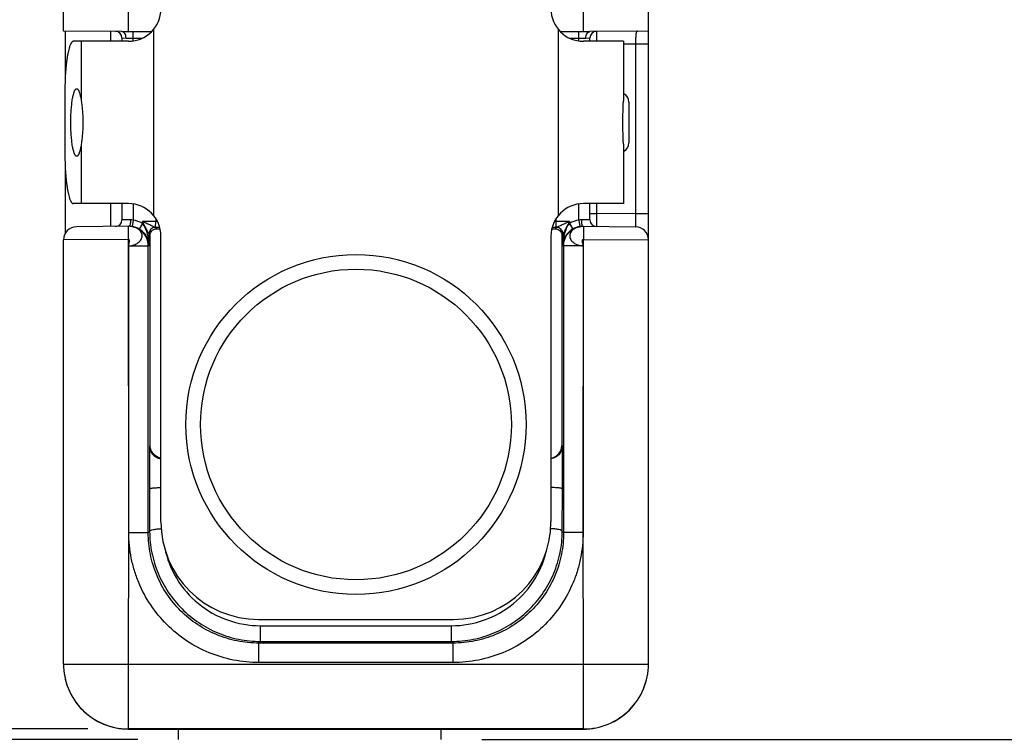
# Model space of a CAD drawing. Header units: inches. Extents: x 0 to 22, y 0 to 17.
# Tile 38 of 59: x 11.3 to 12.8, y 11.7 to 12.8. Entities that reach past the tile are written whole.
import ezdxf

# ---------------------------------------------------------------- set-up
doc = ezdxf.new("R2010")
doc.units = ezdxf.units.IN
doc.header["$LTSCALE"] = 1.21
doc.header["$MEASUREMENT"] = 0
doc.layers.get('0').update_dxf_attribs({"linetype": 'CONTINUOUS'})
for name, color, linetype in [('02___PRT_ALL_AXES', 7, 'CONTINUOUS'), ('DIMENSIONS', 7, 'CONTINUOUS'), ('FEATURES', 7, 'CONTINUOUS')]:
    doc.layers.add(name, color=color, linetype=linetype)
doc.styles.get("Standard").update_dxf_attribs({"font": 'txt', "width": 0.8})
doc.dimstyles.new('DIMSTYLE_2', dxfattribs={"dimtxt": 0.125, "dimasz": 0.18, "dimexe": 0.125, "dimexo": 0.0625, "dimgap": 0.0625, "dimtad": 0, "dimtih": 1, "dimtoh": 1, "dimzin": 0, "dimdsep": 46, "dimtxsty": 'STANDARD', "dimblk": '_FILLED', "dimblk1": '_FILLED', "dimblk2": '_FILLED', "dimcen": 0.09, "dimazin": 0, "dimtp": 0.01, "dimtm": 0.01, "dimtfac": 1, "dimtofl": 0, "dimtmove": 0, "dimatfit": 3, "dimldrblk": '_FILLED', "dimfxl": 1, "dimtolj": 1, "dimtzin": 0, "dimarcsym": 0})

# ---------------------------------------------------------------- blocks, each defined once
blk = doc.blocks.new('_FILLED')
at = {"color": 0, "linetype": 'BYBLOCK'}
blk.add_solid([(0, 0), (-1, 0.1736), (-1, -0.1736)], dxfattribs=at)
blk = doc.blocks.new('*D15')
at = {"layer": 'DIMENSIONS', "color": 2, "linetype": 'CONTINUOUS'}
for p, q in [((11.3954, 14.5249), (10.4926, 14.5249)), ((10.6176, 14.5249), (10.6176, 13.2585)), ((10.6176, 11.7421), (10.6176, 13.0085)), ((11.4051, 11.7421), (10.4926, 11.7421))]:
    blk.add_line(p, q, dxfattribs=at)
at = {"layer": 'DIMENSIONS', "color": 2, "linetype": 'CONTINUOUS', "xscale": 0.18, "yscale": 0.18, "zscale": 0.18}
for p, rotation in [((10.6176, 14.5249), 90), ((10.6176, 11.7421), 270)]:
    blk.add_blockref('_FILLED', p, dxfattribs=dict(at, rotation=rotation))
at = {"layer": 'DIMENSIONS', "color": 2, "linetype": 'CONTINUOUS', "insert": (10.6176, 13.196), "char_height": 0.125, "width": 1.325, "attachment_point": 2, "line_spacing_factor": 0.9}
blk.add_mtext('70.68{\\ftxt.shx;\\W1.000000;\\H0.125000; }[2.783]', dxfattribs=at)
blk = doc.blocks.new('*D16')
at = {"layer": 'DIMENSIONS', "color": 2, "linetype": 'CONTINUOUS'}
for p, q in [((9.8677, 11.7423), (9.8677, 12.1023)), ((11.4051, 11.7421), (9.7427, 11.7423)), ((11.4821, 11.7259), (9.7427, 11.7262)), ((9.8677, 11.7262), (9.8676, 11.2944)), ((9.8676, 11.2944), (9.7501, 11.2944))]:
    blk.add_line(p, q, dxfattribs=at)
at = {"layer": 'DIMENSIONS', "color": 2, "linetype": 'CONTINUOUS', "xscale": 0.18, "yscale": 0.18, "zscale": 0.18}
for p, rotation in [((9.8677, 11.7423), 269.9912722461), ((9.8677, 11.7262), 89.9912722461)]:
    blk.add_blockref('_FILLED', p, dxfattribs=dict(at, rotation=rotation))
at = {"layer": 'DIMENSIONS', "color": 2, "linetype": 'CONTINUOUS', "insert": (9.6876, 11.3569), "char_height": 0.125, "width": 1.125, "attachment_point": 3, "line_spacing_factor": 0.9}
blk.add_mtext('0.41{\\ftxt.shx;\\W1.000000;\\H0.125000; }[.016]', dxfattribs=at)
blk = doc.blocks.new('*D17')
at = {"layer": 'DIMENSIONS', "color": 2, "linetype": 'CONTINUOUS'}
for p, q in [((13.0176, 11.7259), (13.0176, 12.3069)), ((13.0176, 12.3069), (13.1351, 12.3069)), ((12.0111, 11.7259), (13.1426, 11.7259)), ((11.958, 11.6319), (13.1426, 11.6319)), ((13.0176, 11.6319), (13.0176, 11.2719))]:
    blk.add_line(p, q, dxfattribs=at)
at = {"layer": 'DIMENSIONS', "color": 2, "linetype": 'CONTINUOUS', "xscale": 0.18, "yscale": 0.18, "zscale": 0.18}
for p, rotation in [((13.0176, 11.7259), 270), ((13.0176, 11.6319), 90)]:
    blk.add_blockref('_FILLED', p, dxfattribs=dict(at, rotation=rotation))
at = {"layer": 'DIMENSIONS', "color": 2, "linetype": 'CONTINUOUS', "insert": (13.1976, 12.3694), "char_height": 0.125, "width": 1.125, "attachment_point": 1, "line_spacing_factor": 0.9}
blk.add_mtext('2.39{\\ftxt.shx;\\W1.000000;\\H0.125000; }[.094]', dxfattribs=at)
blk = doc.blocks.new('*D18')
at = {"layer": 'DIMENSIONS', "color": 2, "linetype": 'CONTINUOUS'}
for p, q in [((13.7676, 11.6319), (13.7676, 11.9919)), ((11.958, 11.6319), (13.8926, 11.6319)), ((11.9151, 11.3289), (13.8926, 11.3289)), ((13.7676, 11.3289), (13.7676, 10.9689))]:
    blk.add_line(p, q, dxfattribs=at)
at = {"layer": 'DIMENSIONS', "color": 2, "linetype": 'CONTINUOUS', "xscale": 0.18, "yscale": 0.18, "zscale": 0.18}
for p, rotation in [((13.7676, 11.6319), 270), ((13.7676, 11.3289), 90)]:
    blk.add_blockref('_FILLED', p, dxfattribs=dict(at, rotation=rotation))
at = {"layer": 'DIMENSIONS', "color": 2, "linetype": 'CONTINUOUS', "insert": (13.7676, 11.5429), "char_height": 0.125, "width": 1.125, "attachment_point": 2, "line_spacing_factor": 0.9}
blk.add_mtext('7.70{\\ftxt.shx;\\W1.000000;\\H0.125000; }[.303]', dxfattribs=at)

msp = doc.modelspace()

# ---------------------------------------------------------------- linework, layer by layer
at = {"color": 7, "linetype": 'CONTINUOUS'}
for p, q in [((11.3676, 12.8166), (11.3676, 14.4979)), ((11.4676, 12.8159), (11.4676, 12.8757)), ((12.1676, 12.8159), (12.1676, 12.8757)), ((12.2676, 11.8421), (12.2676, 12.85)), ((11.4576, 12.8159), (11.3676, 12.8166)), ((12.2676, 12.8166), (12.1776, 12.8159)), ((11.4576, 12.8159), (11.5032, 12.8159)), ((11.4576, 12.806), (11.4576, 12.8009)), ((11.4576, 12.806), (11.4639, 12.8059)), ((11.4639, 12.8059), (11.4893, 12.8059)), ((11.4746, 12.8014), (11.4746, 12.8159)), ((12.132, 12.8159), (12.1776, 12.8159)), ((12.1459, 12.8059), (12.1713, 12.8059)), ((12.1606, 12.8014), (12.1606, 12.8159)), ((12.1713, 12.8059), (12.1776, 12.806)), ((12.1776, 12.8009), (12.1776, 12.806)), ((12.1875, 12.8159), (12.1876, 12.8009)), ((12.2476, 12.7965), (12.229, 12.7963)), ((12.2676, 12.7965), (12.2476, 12.7965)), ((12.2476, 12.7965), (12.2476, 12.5353)), ((12.2376, 12.7071), (12.2376, 12.6447)), ((11.4576, 12.5509), (11.4576, 12.5258)), ((11.4746, 12.5503), (11.4746, 12.5255)), ((12.1606, 12.5255), (12.1606, 12.5503)), ((12.1776, 12.5258), (12.1776, 12.5509)), ((12.1876, 12.5509), (12.1876, 12.5358)), ((12.1776, 12.5358), (12.1876, 12.5358)), ((12.1876, 12.5358), (12.1875, 12.5158)), ((12.2476, 12.5353), (12.1876, 12.5358)), ((12.2676, 12.5353), (12.2476, 12.5353)), ((12.2476, 12.5353), (12.2478, 12.5153)), ((11.4689, 12.516), (11.3874, 12.5153)), ((11.4707, 12.526), (11.4576, 12.5258)), ((11.4676, 12.4959), (11.4674, 12.5159)), ((11.4707, 12.5159), (11.4689, 12.516)), ((11.4746, 12.5255), (11.4731, 12.5156)), ((11.4892, 12.5204), (11.4841, 12.5118)), ((11.5095, 12.5233), (11.4892, 12.5233)), ((11.4892, 12.5204), (11.4892, 12.5233)), ((11.5111, 12.5123), (11.5092, 12.5143)), ((11.5093, 12.5143), (11.5095, 12.5233)), ((11.5095, 12.5275), (11.5095, 12.5233)), ((11.5122, 12.5233), (11.5095, 12.5233)), ((12.1257, 12.5233), (12.1229, 12.5233)), ((12.126, 12.5143), (12.1241, 12.5123)), ((12.1257, 12.5233), (12.1257, 12.5275)), ((12.146, 12.5233), (12.1257, 12.5233)), ((12.1258, 12.5143), (12.1257, 12.5233)), ((12.146, 12.5233), (12.146, 12.5204)), ((12.146, 12.5204), (12.1511, 12.5118)), ((12.1606, 12.5255), (12.162, 12.5156)), ((12.1776, 12.5258), (12.1644, 12.526)), ((12.1663, 12.516), (12.2478, 12.5153)), ((12.1678, 12.5159), (12.1676, 12.4959)), ((11.5008, 12.5026), (11.4992, 12.5043)), ((11.4992, 12.486), (11.4992, 12.5043)), ((11.5008, 12.1785), (11.5008, 12.5026)), ((11.5176, 12.0609), (11.5176, 12.5009)), ((12.1176, 12.5009), (12.1176, 12.0609)), ((12.136, 12.5043), (12.1344, 12.5026)), ((12.1344, 12.5026), (12.1344, 12.1785)), ((12.136, 12.5043), (12.136, 12.486)), ((11.4676, 12.4959), (11.3676, 12.4953)), ((11.3676, 11.8421), (11.3676, 12.4953)), ((11.468, 12.0444), (11.4676, 12.4959)), ((11.468, 12.0444), (11.4681, 12.486)), ((11.4681, 12.486), (11.4981, 12.486)), ((11.4992, 12.486), (11.4981, 12.486)), ((11.4981, 12.0444), (11.4981, 12.486)), ((12.1371, 12.486), (12.136, 12.486)), ((12.1671, 12.486), (12.1371, 12.486)), ((12.1371, 12.486), (12.1371, 12.0444)), ((12.1671, 12.486), (12.1672, 12.0444)), ((12.1672, 12.0444), (12.1676, 12.4959)), ((12.1676, 12.4959), (12.2676, 12.4953)), ((11.5008, 12.1785), (11.4999, 12.1776)), ((11.4999, 12.1776), (11.4999, 12.1118)), ((12.1352, 12.1776), (12.1344, 12.1785)), ((12.1352, 12.1118), (12.1352, 12.1776)), ((11.4999, 12.1118), (11.5002, 12.0464)), ((12.135, 12.0464), (12.1352, 12.1118)), ((11.4676, 11.8421), (11.468, 12.0444)), ((11.4681, 12.0444), (11.4981, 12.0444)), ((11.4981, 12.0444), (11.5002, 12.0464)), ((12.135, 12.0464), (12.1371, 12.0444)), ((12.1671, 12.0444), (12.1371, 12.0444)), ((12.1676, 11.8421), (12.1672, 12.0444)), ((11.6676, 11.9109), (11.9676, 11.9109)), ((11.6707, 11.9011), (11.9645, 11.9011)), ((11.6707, 11.877), (11.6707, 11.9011)), ((11.9645, 11.877), (11.9645, 11.9011)), ((11.6681, 11.8744), (11.6707, 11.877)), ((11.9671, 11.8744), (11.6681, 11.8744)), ((11.6681, 11.8444), (11.6681, 11.8744)), ((11.6707, 11.877), (11.9645, 11.877)), ((11.9645, 11.877), (11.9671, 11.8744)), ((11.9671, 11.8444), (11.9671, 11.8744)), ((11.3676, 11.8421), (12.2676, 11.8421)), ((11.4676, 11.742), (11.4676, 11.8421)), ((11.9671, 11.8444), (11.6681, 11.8444)), ((12.1676, 11.7419), (12.1676, 11.8421)), ((12.1676, 11.7421), (11.4676, 11.7421)), ((11.4676, 11.742), (12.1676, 11.7419)), ((11.5446, 11.7259), (11.5446, 11.742)), ((11.9486, 11.7259), (11.9486, 11.742))]:
    msp.add_line(p, q, dxfattribs=at)
at = {"color": 3, "linetype": 'CONTINUOUS'}
for p, q in [((11.3701, 12.8166), (11.3701, 12.7386)), ((11.4401, 12.816), (11.4401, 12.8009)), ((11.3701, 12.6131), (11.3701, 12.5044)), ((11.4401, 12.5509), (11.4401, 12.5157))]:
    msp.add_line(p, q, dxfattribs=at)
at = {"color": 7, "linetype": 'CONTINUOUS'}
for points in [[(11.4737, 12.5154), (11.4733, 12.5155), (11.4722, 12.5157), (11.4707, 12.5159)], [(12.1663, 12.516), (12.1644, 12.5159), (12.1628, 12.5157), (12.1617, 12.5154), (12.1614, 12.5154)]]:
    msp.add_lwpolyline(points, dxfattribs=at)
for radius in [0.2617, 0.2391]:
    msp.add_circle((11.8176, 12.2109), radius, dxfattribs=at)
for centre, radius, start, end in [((11.4476, 12.806), 0.01, 0, 89.5001), ((12.1876, 12.806), 0.01, 90.5, 179.9999), ((12.2226, 12.7071), 0.015, 0, 64.4208), ((12.2226, 12.6447), 0.015, 295.5792, 360), ((11.3876, 12.4953), 0.02, 90.5, 180), ((11.4476, 12.5258), 0.01, 270.5, 360), ((11.4688, 12.486), 0.03, 81.7106, 88.0862), ((11.5092, 12.5043), 0.01, 90.0033, 179.9967), ((11.5092, 12.5043), 0.01, 90.1225, 180.0024), ((11.5096, 11.3812), 1.1331, 89.7003, 90.0251), ((12.1258, 11.3059), 1.2084, 89.9903, 90.2952), ((12.126, 12.5043), 0.01, 0.0034, 89.8781), ((12.126, 12.5043), 0.01, 0.0033, 89.9967), ((12.1664, 12.486), 0.03, 91.486, 98.289), ((12.1876, 12.5258), 0.01, 180, 269.5001), ((12.2476, 12.4953), 0.02, 0, 89.5), ((11.4684, 12.4853), 0.0308, 36.6344, 59.3967), ((11.4684, 12.4853), 0.0308, 30.3115, 36.6369), ((11.4684, 12.4853), 0.0308, 28.3641, 30.3091), ((11.4685, 12.4853), 0.0307, 23.6729, 28.3614), ((12.1667, 12.4853), 0.0307, 151.6386, 156.3269), ((12.1668, 12.4853), 0.0308, 149.6907, 151.6359), ((12.1668, 12.4853), 0.0308, 143.3629, 149.6883), ((12.1667, 12.4853), 0.0308, 120.5862, 143.3825), ((11.4689, 12.4855), 0.0303, 0.9646, 23.7339), ((12.1664, 12.4854), 0.0304, 156.3071, 178.9942), ((11.6676, 12.0609), 0.15, 180, 270), ((11.9676, 12.0609), 0.15, 270, 360), ((11.4679, 11.8422), 0.1003, 180.0233, 192.5971), ((11.4671, 11.842), 0.0995, 192.6119, 193.4717), ((11.4677, 11.8422), 0.1002, 193.4866, 204.5824), ((11.4673, 11.842), 0.0997, 204.5934, 206.2698), ((11.4679, 11.8423), 0.1003, 206.2843, 217.8466), ((11.4673, 11.8419), 0.0997, 217.8622, 219.896), ((11.4678, 11.8423), 0.1002, 219.9063, 230.2298), ((11.4674, 11.8419), 0.0997, 230.2403, 232.035), ((11.4678, 11.8424), 0.1003, 232.0516, 243.8904), ((11.4675, 11.8419), 0.0997, 243.9058, 245.021), ((11.4676, 11.8422), 0.1, 245.0235, 269.9996)]:
    msp.add_arc(centre, radius, start, end, dxfattribs=at)
for centre, start_param, end_param in [((11.5208, 12.5126), -2.077118, -1.801695), ((12.1144, 12.5126), -1.339898, -1.064475)]:
    msp.add_ellipse(centre, major_axis=(0.02, 0), ratio=0.017455, start_param=start_param, end_param=end_param, dxfattribs=at)
for points, knots in [([(12.251, 12.8165), (12.2506, 12.8165), (12.2498, 12.8162), (12.2491, 12.8149), (12.2486, 12.813), (12.2481, 12.8094), (12.2477, 12.8038), (12.2476, 12.799), (12.2476, 12.7965)], [0, 0, 0, 0, 0.049917, 0.113926, 0.204529, 0.323781, 0.633693, 1, 1, 1, 1]), ([(11.4639, 12.8059), (11.4639, 12.8071), (11.4636, 12.8096), (11.4623, 12.8129), (11.4603, 12.8152), (11.4584, 12.8159), (11.4576, 12.8159)], [0, 0, 0, 0, 0.299065, 0.572703, 0.804004, 1, 1, 1, 1]), ([(12.1713, 12.8059), (12.1713, 12.8071), (12.1716, 12.8096), (12.1729, 12.8129), (12.1749, 12.8152), (12.1768, 12.8159), (12.1776, 12.8159)], [0, 0, 0, 0, 0.299867, 0.574096, 0.805173, 1, 1, 1, 1]), ([(11.4681, 12.486), (11.4708, 12.4861), (11.476, 12.487), (11.4827, 12.4903), (11.4875, 12.4953), (11.4892, 12.5015), (11.4874, 12.5076), (11.4825, 12.5123), (11.4757, 12.5153), (11.4705, 12.516), (11.4678, 12.516)], [0, 0, 0, 0, 0.144424, 0.278801, 0.39736, 0.502785, 0.607283, 0.723729, 0.856372, 1, 1, 1, 1]), ([(11.4707, 12.526), (11.4708, 12.5247), (11.4707, 12.5223), (11.4702, 12.5192), (11.4698, 12.5171), (11.469, 12.516), (11.4686, 12.516)], [0, 0, 0, 0, 0.362704, 0.674165, 0.890773, 1, 1, 1, 1]), ([(11.4981, 12.486), (11.4981, 12.4898), (11.4966, 12.4976), (11.49, 12.5075), (11.4802, 12.5142), (11.4724, 12.5159), (11.4686, 12.516)], [0, 0, 0, 0, 0.250017, 0.499985, 0.749936, 1, 1, 1, 1]), ([(11.4992, 12.5043), (11.499, 12.5044), (11.4989, 12.5047), (11.4985, 12.5054), (11.498, 12.5063), (11.4972, 12.5078), (11.4961, 12.5098), (11.4948, 12.5124), (11.4934, 12.515), (11.4915, 12.5187), (11.4901, 12.5214), (11.4892, 12.5233)], [0, 0, 0, 0, 0.017323, 0.054545, 0.104601, 0.161938, 0.289195, 0.425391, 0.566206, 0.709625, 1, 1, 1, 1]), ([(11.5093, 12.5143), (11.5088, 12.5144), (11.5076, 12.5149), (11.5056, 12.5158), (11.5031, 12.5169), (11.4995, 12.5185), (11.4948, 12.5207), (11.4911, 12.5224), (11.4892, 12.5233)], [0, 0, 0, 0, 0.070158, 0.178, 0.304613, 0.438517, 0.71662, 1, 1, 1, 1]), ([(11.4992, 12.486), (11.4991, 12.4919), (11.4981, 12.501), (11.4943, 12.5126), (11.4912, 12.518), (11.4892, 12.5204)], [0, 0, 0, 0, 0.492191, 0.743141, 1, 1, 1, 1]), ([(11.5092, 12.5143), (11.5092, 12.5143), (11.5092, 12.5143), (11.5091, 12.5143), (11.5091, 12.5143)], [0, 0, 0, 0, 0.376952, 1, 1, 1, 1]), ([(12.146, 12.5233), (12.1441, 12.5224), (12.1404, 12.5207), (12.1357, 12.5185), (12.1321, 12.5169), (12.1296, 12.5158), (12.1276, 12.5149), (12.1264, 12.5144), (12.1258, 12.5143)], [0, 0, 0, 0, 0.283387, 0.561489, 0.695405, 0.821982, 0.929861, 1, 1, 1, 1]), ([(12.126, 12.5143), (12.126, 12.5143), (12.126, 12.5143), (12.126, 12.5143), (12.126, 12.5143)], [0, 0, 0, 0, 0.62229, 1, 1, 1, 1]), ([(12.146, 12.5233), (12.1451, 12.5214), (12.1436, 12.5187), (12.1418, 12.515), (12.1404, 12.5124), (12.139, 12.5098), (12.138, 12.5078), (12.1372, 12.5063), (12.1367, 12.5054), (12.1363, 12.5047), (12.1361, 12.5044), (12.136, 12.5043)], [0, 0, 0, 0, 0.290387, 0.433809, 0.574627, 0.710822, 0.838078, 0.895411, 0.94547, 0.982696, 1, 1, 1, 1]), ([(12.146, 12.5204), (12.144, 12.518), (12.1409, 12.5126), (12.1371, 12.501), (12.136, 12.4919), (12.136, 12.486)], [0, 0, 0, 0, 0.256859, 0.507809, 1, 1, 1, 1]), ([(12.1371, 12.486), (12.1371, 12.4899), (12.1387, 12.4978), (12.1454, 12.5078), (12.1555, 12.5145), (12.1634, 12.516), (12.1673, 12.516)], [0, 0, 0, 0, 0.250049, 0.500025, 0.749986, 1, 1, 1, 1]), ([(12.1673, 12.516), (12.1647, 12.516), (12.1595, 12.5153), (12.1527, 12.5123), (12.1478, 12.5076), (12.1459, 12.5015), (12.1477, 12.4953), (12.1524, 12.4903), (12.1592, 12.487), (12.1644, 12.4861), (12.1671, 12.486)], [0, 0, 0, 0, 0.143631, 0.276269, 0.392713, 0.497214, 0.602641, 0.7212, 0.855575, 1, 1, 1, 1]), ([(12.1644, 12.526), (12.1644, 12.5247), (12.1645, 12.5223), (12.1649, 12.5192), (12.1654, 12.5171), (12.1662, 12.516), (12.1666, 12.516)], [0, 0, 0, 0, 0.362697, 0.674156, 0.890768, 1, 1, 1, 1]), ([(11.4992, 12.5043), (11.4992, 12.5043), (11.4992, 12.5043), (11.4992, 12.5043), (11.4992, 12.5043)], [0, 0, 0, 0, 0.415595, 1, 1, 1, 1]), ([(11.5008, 12.5026), (11.5009, 12.5049), (11.5024, 12.5086), (11.5066, 12.5117), (11.5096, 12.5123), (11.5111, 12.5123)], [0, 0, 0, 0, 0.439392, 0.697069, 1, 1, 1, 1]), ([(12.1241, 12.5123), (12.1256, 12.5123), (12.1286, 12.5117), (12.1328, 12.5086), (12.1343, 12.5049), (12.1344, 12.5026)], [0, 0, 0, 0, 0.302931, 0.560608, 1, 1, 1, 1]), ([(12.136, 12.5043), (12.136, 12.5043), (12.136, 12.5043), (12.136, 12.5043), (12.136, 12.5043)], [0, 0, 0, 0, 0.584438, 1, 1, 1, 1]), ([(11.4681, 12.486), (11.468, 12.487), (11.4683, 12.4885), (11.4687, 12.4906), (11.469, 12.4922), (11.4691, 12.4936), (11.4691, 12.4948), (11.4686, 12.4958), (11.4679, 12.496), (11.4676, 12.4959)], [0, 0, 0, 0, 0.279015, 0.434404, 0.584734, 0.718453, 0.82662, 0.910374, 1, 1, 1, 1]), ([(12.1671, 12.486), (12.1671, 12.487), (12.1668, 12.4885), (12.1664, 12.4906), (12.1662, 12.4922), (12.166, 12.4936), (12.1661, 12.4948), (12.1666, 12.4958), (12.1673, 12.496), (12.1676, 12.4959)], [0, 0, 0, 0, 0.279276, 0.43451, 0.584512, 0.717908, 0.825996, 0.910108, 1, 1, 1, 1]), ([(11.4999, 12.1776), (11.5, 12.1756), (11.5008, 12.1713), (11.504, 12.1653), (11.5097, 12.1604), (11.5148, 12.1585), (11.5175, 12.1582)], [0, 0, 0, 0, 0.218468, 0.449741, 0.706935, 1, 1, 1, 1]), ([(11.5175, 12.1592), (11.5149, 12.1597), (11.5101, 12.1616), (11.5047, 12.1665), (11.5016, 12.1724), (11.5009, 12.1765), (11.5008, 12.1785)], [0, 0, 0, 0, 0.291819, 0.548452, 0.780342, 1, 1, 1, 1]), ([(12.1177, 12.1592), (12.1203, 12.1597), (12.1251, 12.1616), (12.1305, 12.1665), (12.1336, 12.1724), (12.1343, 12.1765), (12.1344, 12.1785)], [0, 0, 0, 0, 0.291819, 0.548452, 0.780342, 1, 1, 1, 1]), ([(12.1352, 12.1776), (12.1352, 12.1756), (12.1344, 12.1713), (12.1311, 12.1653), (12.1255, 12.1603), (12.1204, 12.1586), (12.1177, 12.1582)], [0, 0, 0, 0, 0.218484, 0.449792, 0.707051, 1, 1, 1, 1]), ([(11.4999, 12.1118), (11.5, 12.112), (11.5005, 12.1123), (11.5015, 12.1126), (11.5031, 12.1129), (11.5062, 12.1133), (11.5111, 12.1137), (11.5153, 12.1138), (11.5175, 12.1138)], [0, 0, 0, 0, 0.029529, 0.089103, 0.180513, 0.301512, 0.617707, 1, 1, 1, 1]), ([(12.1352, 12.1118), (12.1352, 12.112), (12.1347, 12.1123), (12.1337, 12.1126), (12.1321, 12.1129), (12.129, 12.1133), (12.1241, 12.1137), (12.1199, 12.1138), (12.1176, 12.1138)], [0, 0, 0, 0, 0.02953, 0.089104, 0.180514, 0.301514, 0.61771, 1, 1, 1, 1]), ([(11.6681, 11.8444), (11.655, 11.8444), (11.6288, 11.847), (11.5911, 11.8584), (11.5563, 11.877), (11.5258, 11.902), (11.5007, 11.9325), (11.4852, 11.9616), (11.4764, 11.9862), (11.4716, 12.0053), (11.4688, 12.0247), (11.468, 12.0378), (11.468, 12.0444)], [0, 0, 0, 0, 0.124912, 0.249867, 0.374849, 0.499845, 0.624844, 0.749826, 0.812393, 0.874928, 0.937475, 1, 1, 1, 1]), ([(11.6681, 11.8744), (11.657, 11.8744), (11.6347, 11.8766), (11.5921, 11.8895), (11.5447, 11.921), (11.5132, 11.9683), (11.5003, 12.011), (11.4981, 12.0332), (11.4981, 12.0444)], [0, 0, 0, 0, 0.125251, 0.250545, 0.499996, 0.749448, 0.874745, 1, 1, 1, 1]), ([(11.5002, 12.0464), (11.5002, 12.0467), (11.5007, 12.0474), (11.5025, 12.0484), (11.5062, 12.0494), (11.5119, 12.0502), (11.5162, 12.0505), (11.5186, 12.0505)], [0, 0, 0, 0, 0.043766, 0.110208, 0.324754, 0.633525, 1, 1, 1, 1]), ([(11.5002, 12.0464), (11.5002, 12.0354), (11.5025, 12.0133), (11.5154, 11.971), (11.5469, 11.9238), (11.5943, 11.8922), (11.6371, 11.8792), (11.6595, 11.877), (11.6707, 11.877)], [0, 0, 0, 0, 0.124274, 0.248732, 0.497431, 0.747601, 0.873731, 1, 1, 1, 1]), ([(11.9645, 11.877), (11.9757, 11.877), (11.9981, 11.8792), (12.0409, 11.8922), (12.0883, 11.9238), (12.1198, 11.971), (12.1327, 12.0133), (12.135, 12.0354), (12.135, 12.0464)], [0, 0, 0, 0, 0.126268, 0.252398, 0.502567, 0.751267, 0.875726, 1, 1, 1, 1]), ([(12.1371, 12.0444), (12.1371, 12.0332), (12.1349, 12.011), (12.122, 11.9683), (12.0905, 11.921), (12.0431, 11.8895), (12.0005, 11.8766), (11.9782, 11.8744), (11.9671, 11.8744)], [0, 0, 0, 0, 0.125255, 0.250552, 0.500004, 0.749455, 0.874749, 1, 1, 1, 1]), ([(12.1672, 12.0444), (12.1672, 12.0378), (12.1664, 12.0247), (12.1635, 12.0053), (12.1588, 11.9862), (12.1499, 11.9616), (12.1345, 11.9325), (12.1094, 11.902), (12.0789, 11.877), (12.0441, 11.8584), (12.0064, 11.847), (11.9802, 11.8444), (11.9671, 11.8444)], [0, 0, 0, 0, 0.062525, 0.125072, 0.187607, 0.250174, 0.375156, 0.500155, 0.625151, 0.750133, 0.875088, 1, 1, 1, 1]), ([(12.135, 12.0464), (12.135, 12.0467), (12.1345, 12.0474), (12.1327, 12.0484), (12.129, 12.0494), (12.1233, 12.0502), (12.1189, 12.0505), (12.1166, 12.0505)], [0, 0, 0, 0, 0.043766, 0.110208, 0.324754, 0.633525, 1, 1, 1, 1]), ([(11.5233, 12.021), (11.5267, 12.0044), (11.5393, 11.9721), (11.5734, 11.9328), (11.6189, 11.9071), (11.6535, 11.9011), (11.6707, 11.9011)], [0, 0, 0, 0, 0.247809, 0.497113, 0.748031, 1, 1, 1, 1]), ([(11.9645, 11.9011), (11.9817, 11.9011), (12.0162, 11.9071), (12.0617, 11.9328), (12.0958, 11.9721), (12.1085, 12.0044), (12.1119, 12.0209)], [0, 0, 0, 0, 0.251968, 0.502885, 0.75219, 1, 1, 1, 1]), ([(11.3676, 11.8421), (11.3676, 11.8291), (11.3728, 11.8028), (11.395, 11.7695), (11.4283, 11.7473), (11.4546, 11.742), (11.4676, 11.742)], [0, 0, 0, 0, 0.24996, 0.500004, 0.750045, 1, 1, 1, 1]), ([(12.1676, 11.7421), (12.1806, 11.7421), (12.2069, 11.7474), (12.2401, 11.7696), (12.2624, 11.8028), (12.2676, 11.8291), (12.2676, 11.8421)], [0, 0, 0, 0, 0.250024, 0.500025, 0.750011, 1, 1, 1, 1]), ([(12.1676, 11.7419), (12.1806, 11.7419), (12.2069, 11.7471), (12.2401, 11.7694), (12.2624, 11.8026), (12.2676, 11.8289), (12.2676, 11.8419)], [0, 0, 0, 0, 0.249956, 0.499995, 0.750038, 1, 1, 1, 1])]:
    msp.add_open_spline(points, degree=3, knots=knots, dxfattribs=at)
for points in [[(11.4746, 12.5255), (11.4733, 12.5258), (11.472, 12.526), (11.4707, 12.526)], [(11.4841, 12.5118), (11.4808, 12.5138), (11.477, 12.5151), (11.4731, 12.5156)], [(11.4892, 12.5204), (11.4847, 12.523), (11.4797, 12.5248), (11.4746, 12.5255)], [(12.1606, 12.5255), (12.1555, 12.5248), (12.1504, 12.523), (12.146, 12.5204)], [(12.162, 12.5156), (12.1582, 12.5151), (12.1544, 12.5138), (12.1511, 12.5118)], [(12.1644, 12.526), (12.1631, 12.526), (12.1618, 12.5258), (12.1606, 12.5255)]]:
    msp.add_open_spline(points, degree=3, dxfattribs=at)
at = {"layer": '02___PRT_ALL_AXES', "color": 7, "linetype": 'CONTINUOUS'}
for p, q in [((11.3949, 12.8009), (11.3949, 12.7091)), ((12.229, 12.8009), (12.229, 12.7091)), ((11.3949, 12.6426), (11.3949, 12.5509)), ((12.229, 12.6426), (12.229, 12.5509))]:
    msp.add_line(p, q, dxfattribs=at)
for points, knots in [([(11.3789, 12.6759), (11.3789, 12.6792), (11.379, 12.6859), (11.3794, 12.6941), (11.38, 12.7003), (11.3804, 12.7047), (11.3809, 12.7088), (11.3815, 12.7125), (11.3822, 12.7159), (11.3829, 12.719), (11.3836, 12.7216), (11.3843, 12.7235), (11.3849, 12.7248), (11.3853, 12.7256), (11.3857, 12.7263), (11.3861, 12.7269), (11.3866, 12.7273), (11.387, 12.7276), (11.3875, 12.7278), (11.3878, 12.7279), (11.3879, 12.7279)], [0, 0, 0, 0, 0.187584, 0.368277, 0.45385, 0.535215, 0.611643, 0.682426, 0.746947, 0.804685, 0.855185, 0.898169, 0.916799, 0.933521, 0.948378, 0.96145, 0.972869, 0.982847, 0.991726, 1, 1, 1, 1]), ([(11.3879, 12.7279), (11.3881, 12.7279), (11.3885, 12.7278), (11.389, 12.7276), (11.3895, 12.7272), (11.3899, 12.7266), (11.3904, 12.7259), (11.3909, 12.725), (11.3913, 12.724), (11.3918, 12.7229), (11.3922, 12.7216), (11.3928, 12.7196), (11.3935, 12.7169), (11.3943, 12.7131), (11.3947, 12.7105), (11.3949, 12.7091)], [0, 0, 0, 0, 0.024142, 0.050456, 0.080641, 0.115806, 0.156581, 0.203316, 0.256198, 0.31531, 0.380626, 0.452068, 0.612859, 0.796285, 1, 1, 1, 1]), ([(11.3949, 12.7091), (11.3952, 12.7066), (11.396, 12.7015), (11.3968, 12.6934), (11.3975, 12.6848), (11.3976, 12.6789), (11.3976, 12.6759)], [0, 0, 0, 0, 0.223663, 0.469888, 0.731182, 1, 1, 1, 1]), ([(12.229, 12.6426), (12.229, 12.6438), (12.229, 12.6463), (12.2288, 12.6515), (12.2286, 12.6584), (12.2283, 12.667), (12.2283, 12.6759), (12.2283, 12.6847), (12.2286, 12.6934), (12.2288, 12.7002), (12.229, 12.7054), (12.229, 12.7079), (12.229, 12.7091)], [0, 0, 0, 0, 0.053945, 0.111284, 0.234214, 0.365093, 0.500009, 0.634924, 0.7658, 0.888723, 0.946057, 1, 1, 1, 1]), ([(11.3879, 12.6239), (11.3878, 12.6239), (11.3875, 12.6239), (11.387, 12.6241), (11.3866, 12.6244), (11.3861, 12.6249), (11.3857, 12.6254), (11.3853, 12.6261), (11.3849, 12.6269), (11.3843, 12.6282), (11.3836, 12.6301), (11.3829, 12.6327), (11.3822, 12.6358), (11.3815, 12.6392), (11.3809, 12.643), (11.3804, 12.6471), (11.38, 12.6514), (11.3794, 12.6577), (11.379, 12.6658), (11.3789, 12.6725), (11.3789, 12.6759)], [0, 0, 0, 0, 0.008274, 0.017153, 0.027131, 0.03855, 0.051622, 0.066479, 0.083201, 0.101831, 0.144815, 0.195315, 0.253053, 0.317574, 0.388357, 0.464785, 0.54615, 0.631723, 0.812416, 1, 1, 1, 1]), ([(11.3976, 12.6759), (11.3976, 12.6729), (11.3975, 12.667), (11.3968, 12.6584), (11.396, 12.6503), (11.3952, 12.6451), (11.3949, 12.6426)], [0, 0, 0, 0, 0.26881, 0.530104, 0.776333, 1, 1, 1, 1]), ([(11.3949, 12.6426), (11.3947, 12.6412), (11.3943, 12.6386), (11.3935, 12.6349), (11.3928, 12.6321), (11.3922, 12.6301), (11.3918, 12.6288), (11.3913, 12.6277), (11.3909, 12.6267), (11.3904, 12.6258), (11.3899, 12.6251), (11.3895, 12.6246), (11.389, 12.6242), (11.3885, 12.6239), (11.3881, 12.6239), (11.3879, 12.6239)], [0, 0, 0, 0, 0.203715, 0.387141, 0.547932, 0.619374, 0.68469, 0.743802, 0.796684, 0.843419, 0.884194, 0.919359, 0.949544, 0.975858, 1, 1, 1, 1])]:
    msp.add_open_spline(points, degree=3, knots=knots, dxfattribs=at)
at = {"layer": 'FEATURES', "color": 7, "linetype": 'CONTINUOUS'}
for p, q in [((11.5062, 12.8191), (11.5062, 12.5327)), ((12.129, 12.5327), (12.129, 12.8191)), ((11.4676, 12.8009), (11.3829, 12.8009)), ((12.229, 12.8009), (12.1676, 12.8009)), ((11.3699, 12.7259), (11.3699, 12.6259)), ((11.4676, 12.5509), (11.3829, 12.5509)), ((12.229, 12.5509), (12.1676, 12.5509))]:
    msp.add_line(p, q, dxfattribs=at)
for centre, start, end in [((11.4676, 12.8509), 270, 360), ((12.1676, 12.8509), 180, 270), ((11.4676, 12.5009), 0, 90), ((12.1676, 12.5009), 90, 180)]:
    msp.add_arc(centre, 0.05, start, end, dxfattribs=at)
for points, knots in [([(11.3829, 12.8009), (11.3827, 12.8009), (11.3822, 12.8008), (11.3816, 12.8005), (11.3809, 12.8), (11.3803, 12.7994), (11.3797, 12.7986), (11.3791, 12.7976), (11.3785, 12.7964), (11.3779, 12.7951), (11.3773, 12.7936), (11.3765, 12.7913), (11.3756, 12.7881), (11.3746, 12.7837), (11.3736, 12.7787), (11.3728, 12.7733), (11.372, 12.7674), (11.3714, 12.7611), (11.3706, 12.7521), (11.37, 12.7403), (11.3699, 12.7307), (11.3699, 12.7259)], [0, 0, 0, 0, 0.008271, 0.017153, 0.027131, 0.038547, 0.051618, 0.066478, 0.083204, 0.101831, 0.122372, 0.14482, 0.195326, 0.253059, 0.317583, 0.388362, 0.464781, 0.546157, 0.631748, 0.812375, 1, 1, 1, 1]), ([(11.3699, 12.6259), (11.3699, 12.621), (11.37, 12.6114), (11.3706, 12.5996), (11.3714, 12.5906), (11.372, 12.5843), (11.3728, 12.5784), (11.3736, 12.573), (11.3746, 12.5681), (11.3756, 12.5637), (11.3765, 12.5604), (11.3773, 12.5581), (11.3779, 12.5566), (11.3785, 12.5553), (11.3791, 12.5541), (11.3797, 12.5531), (11.3803, 12.5523), (11.3809, 12.5517), (11.3816, 12.5512), (11.3822, 12.5509), (11.3827, 12.5509), (11.3829, 12.5509)], [0, 0, 0, 0, 0.187625, 0.368252, 0.453843, 0.535219, 0.611638, 0.682417, 0.746941, 0.804674, 0.85518, 0.877628, 0.898169, 0.916796, 0.933522, 0.948382, 0.961453, 0.972869, 0.982847, 0.991729, 1, 1, 1, 1])]:
    msp.add_open_spline(points, degree=3, knots=knots, dxfattribs=at)

# ---------------------------------------------------------------- dimensions: what is measured, and where the dimension line sits
at = {"layer": 'DIMENSIONS', "color": 2, "linetype": 'CONTINUOUS'}
for base, p1, p2, angle, picture, middle in [((10.6176, 11.7421), (11.4579, 14.5249), (11.4676, 11.7421), 270, '*D15', (10.6176, 13.1335)), ((13.0176, 11.6319), (11.9486, 11.7259), (11.8955, 11.6319), 270, '*D17', (13.7601, 12.3069)), ((9.8677, 11.7262), (11.4676, 11.742), (11.5446, 11.7259), 269.9913, '*D16', (9.1251, 11.2944)), ((13.7676, 11.3289), (11.8955, 11.6319), (11.8526, 11.3289), 270, '*D18', (13.7676, 11.4804))]:
    dim = msp.add_linear_dim(base=base, p1=p1, p2=p2, angle=angle, dimstyle='DIMSTYLE_2', dxfattribs=at)
    dim.commit()
    dim.dimension.update_dxf_attribs({"geometry": picture, "text_midpoint": middle, "dimtype": 160})

doc.saveas('drawing.dxf')
